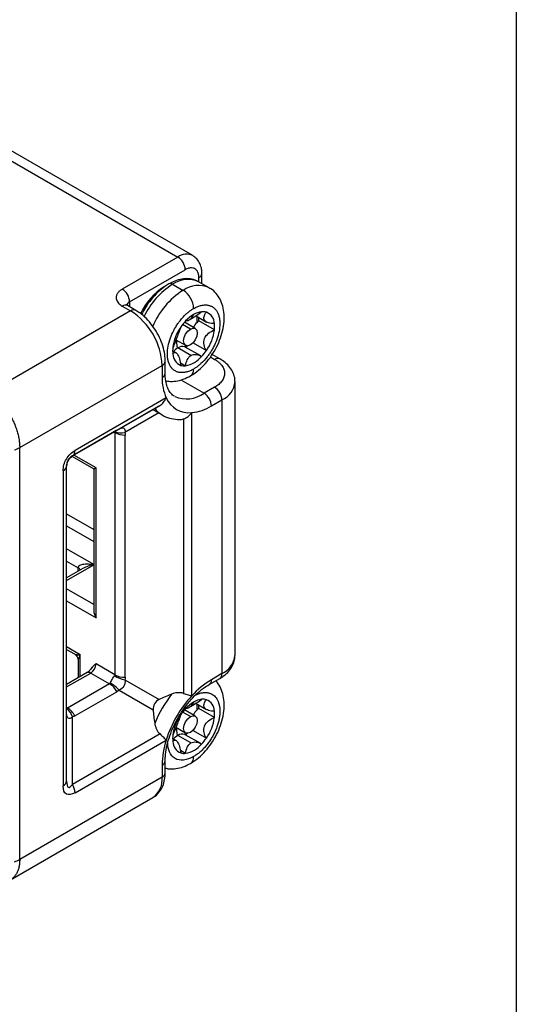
# Model space of a CAD drawing. Header units: millimetres. Extents: x 0 to 559, y 0 to 432.
# Tile 16 of 16: x 525 to 559, y 299 to 365. Entities that reach past the tile are written whole.
import ezdxf

# ---------------------------------------------------------------- set-up
doc = ezdxf.new("R2010")
doc.units = ezdxf.units.MM

msp = doc.modelspace()

# ---------------------------------------------------------------- linework, layer by layer
at = {"color": 7, "linetype": 'Continuous'}
msp.add_line((558.8, 431.8), (558.8, 0), dxfattribs=at)
for p, q in [((517.048, 360.354), (535.998, 349.414)), ((536.998, 349.513), (518.048, 360.453)), ((535.998, 349.414), (532.251, 347.25)), ((532.746, 346.393), (536.493, 348.556)), ((537.412, 347.74), (537.412, 348.025)), ((537.618, 347.621), (537.618, 348.311)), ((535.645, 347.577), (536.352, 347.168)), ((538.102, 347.342), (537.395, 347.75)), ((532.251, 346.107), (532.816, 345.781)), ((533.166, 345.815), (532.601, 346.142)), ((532.746, 346.393), (532.746, 346.058)), ((532.816, 345.781), (523.3, 340.287)), ((537.059, 345.535), (536.882, 345.229)), ((537.221, 345.442), (537.935, 345.03)), ((536.847, 344.556), (536.315, 344.862)), ((537.172, 344.588), (536.438, 345.011)), ((536.519, 345.1), (536.535, 345.091)), ((538.46, 344.494), (537.4, 345.106)), ((535.87, 343.838), (536.522, 343.462)), ((535.882, 343.831), (535.961, 343.267)), ((536.882, 342.78), (535.998, 343.29)), ((537.535, 342.741), (536.498, 343.339)), ((537.018, 343.631), (537.923, 343.109)), ((535.873, 342.954), (535.645, 343.085)), ((538.192, 342.676), (538.473, 342.514)), ((538.823, 342.549), (538.257, 342.875)), ((525.341, 336.566), (534.938, 342.106)), ((534.938, 342.106), (534.938, 341.29)), ((535.143, 341.576), (535.143, 342.392)), ((536.167, 342.286), (536.522, 342.082)), ((536.198, 341.133), (537.766, 340.228)), ((538.473, 340.636), (537.766, 340.228)), ((539.847, 322.55), (539.847, 341.003)), ((535.212, 339.922), (529.069, 336.376)), ((528.903, 336.01), (534.794, 339.41)), ((538.261, 339.371), (538.968, 339.779)), ((538.968, 339.779), (538.968, 321.325)), ((534.331, 339.143), (532.031, 337.815)), ((534.717, 338.904), (532.431, 337.584)), ((534.426, 339.071), (534.946, 338.772)), ((534.905, 338.796), (534.946, 338.772)), ((536.94, 319.838), (536.94, 338.924)), ((536.374, 338.498), (536.374, 319.994)), ((531.892, 337.735), (529.064, 336.102)), ((531.685, 337.615), (531.746, 337.58)), ((531.746, 337.58), (531.746, 321.249)), ((532.453, 321.08), (532.453, 337.411)), ((525.341, 308.804), (525.341, 336.566)), ((528.855, 335.977), (530.336, 335.122)), ((528.903, 336.009), (528.903, 336.01)), ((530.483, 335.206), (528.997, 336.064)), ((528.503, 314.087), (528.503, 335.317)), ((528.269, 334.99), (528.269, 313.76)), ((530.336, 335.122), (530.336, 325.574)), ((530.483, 325.081), (530.483, 335.206)), ((528.503, 332.102), (530.336, 331.044)), ((528.503, 331.286), (530.336, 330.228)), ((530.336, 328.676), (528.503, 329.735)), ((528.503, 328.918), (529.281, 328.469)), ((528.503, 327.612), (530.336, 328.671)), ((529.591, 328.41), (528.503, 327.781)), ((529.281, 328.23), (529.281, 328.469)), ((530.336, 325.982), (528.503, 327.041)), ((528.503, 326.224), (530.483, 325.081)), ((529.422, 322.591), (528.503, 323.121)), ((528.503, 322.952), (529.026, 322.65)), ((529.276, 322.217), (529.276, 321.042)), ((529.422, 321.127), (529.422, 322.591)), ((531.746, 321.249), (530.483, 321.978)), ((529.879, 321.391), (528.503, 320.596)), ((528.503, 320.427), (530.129, 321.366)), ((530.129, 321.366), (531.392, 320.637)), ((538.968, 321.325), (538.261, 320.917)), ((528.503, 320.692), (528.586, 320.644)), ((532.431, 320.907), (534.731, 319.579)), ((538.116, 320.596), (538.823, 321.005)), ((531.392, 320.637), (528.564, 319.004)), ((529.064, 318.476), (531.892, 320.109)), ((532.031, 320.214), (534.331, 318.886)), ((537.059, 319.406), (536.882, 319.1)), ((537.221, 319.313), (537.935, 318.901)), ((528.564, 319.004), (528.503, 319.039)), ((536.847, 318.426), (536.315, 318.733)), ((537.172, 318.458), (536.438, 318.882)), ((536.519, 318.971), (536.535, 318.962)), ((538.46, 318.364), (537.4, 318.977)), ((528.903, 313.856), (528.903, 318.408)), ((535.87, 317.709), (536.522, 317.333)), ((535.882, 317.702), (535.961, 317.138)), ((537.018, 317.502), (537.923, 316.979)), ((534.794, 317.256), (528.903, 313.856)), ((529.069, 313.298), (535.212, 316.845)), ((535.873, 316.824), (535.645, 316.956)), ((536.882, 316.65), (535.998, 317.161)), ((537.535, 316.611), (536.498, 317.21)), ((536.167, 316.157), (536.522, 315.952)), ((535.143, 314.63), (535.143, 315.446)), ((534.938, 315.161), (534.938, 314.344)), ((534.938, 314.344), (525.341, 308.804)), ((524.718, 307.429), (534.316, 312.97))]:
    msp.add_line(p, q)
at = {"flags": 128}
for points in [[(536.847, 343.494), (536.671, 343.433), (536.522, 343.462), (536.422, 343.577), (536.387, 343.759), (536.422, 343.983), (536.522, 344.212), (536.671, 344.414), (536.847, 344.556)], [(536.847, 344.556), (537.023, 344.617), (537.172, 344.588), (537.271, 344.473), (537.306, 344.29), (537.271, 344.067), (537.172, 343.837), (537.023, 343.636), (536.847, 343.494)], [(536.54, 343.452), (536.504, 343.414), (536.453, 343.361)], [(536.847, 317.365), (536.671, 317.304), (536.522, 317.333), (536.422, 317.447), (536.387, 317.63), (536.422, 317.853), (536.522, 318.083), (536.671, 318.284), (536.847, 318.426)], [(536.847, 318.426), (537.023, 318.487), (537.172, 318.458), (537.271, 318.344), (537.306, 318.161), (537.271, 317.938), (537.172, 317.708), (537.023, 317.507), (536.847, 317.365)], [(536.54, 317.323), (536.504, 317.285), (536.453, 317.232)]]:
    msp.add_lwpolyline(points, dxfattribs=at)
for centre, radius, start, end in [((536.578, 348.652), 0.958, 63.7783, 127.27996), ((535.419, 348.507), 1.076, 2.60548, 57.39452), ((536.668, 346.168), 1.741, 65.32762, 125.98284), ((537.283, 348.335), 0.336, 292.73734, 355.96049), ((531.671, 346.344), 1.076, 2.60548, 57.39452), ((537.417, 343.735), 4.359, 122.43208, 154.88537), ((538.44, 343.16), 5.227, 122.33495, 154.74542), ((535.498, 347.372), 0.252, 54.38375, 114.29187), ((537.375, 345.758), 1.742, 65.44136, 125.97249), ((539.184, 342.707), 5.285, 122.40935, 157.72243), ((535.524, 345.874), 1.537, 2.60548, 57.39452), ((532.456, 345.821), 0.352, 65.69288, 125.61758), ((532.909, 346.051), 0.379, 115.55239, 161.72496), ((533.019, 345.514), 0.336, 64.04058, 127.25369), ((530.332, 341.897), 4.61, 2.60548, 57.39452), ((538.3, 343.444), 2.432, 120.68695, 136.99656), ((537.771, 344.361), 1.373, 97.2956, 121.21855), ((535.456, 345.266), 1.85, 351.93114, 4.03104), ((535.358, 345.333), 2.054, 353.6388, 359.95481), ((537.689, 344.918), 0.81, 73.20362, 96.57735), ((537.614, 344.905), 0.847, 1.61954, 68.5818), ((538.772, 342.899), 3.142, 145.12019, 172.46845), ((538.862, 342.887), 3.223, 136.56365, 145.84721), ((538.456, 343.847), 1.645, 135.23942, 150.03805), ((538.222, 344.071), 1.322, 128.48185, 134.98647), ((536.592, 344.711), 1.882, 353.34947, 6.65053), ((535.346, 344.905), 3.142, 325.12019, 352.46845), ((537.526, 343.093), 1.882, 173.34947, 186.65053), ((536.638, 342.218), 1.248, 120.85636, 138.26805), ((536.3, 342.849), 0.534, 73.36694, 124.41503), ((536.331, 343.049), 0.336, 60.01427, 68.5482), ((534.317, 345.422), 3.06, 316.45967, 319.41466), ((536.504, 342.899), 0.847, 181.61954, 248.5818), ((536.187, 343.902), 1.851, 280.41265, 319.58197), ((535.256, 344.918), 3.223, 316.56365, 325.84721), ((538.678, 342.228), 0.352, 65.70736, 125.61632), ((534.808, 342.416), 0.336, 292.73745, 355.95945), ((536.429, 342.886), 0.81, 253.20362, 276.57735), ((538.113, 341.215), 3.176, 178.64241, 204.01171), ((534.792, 341.611), 0.352, 294.37466, 354.3052), ((536.583, 341.8), 0.479, 304.03774, 7.2577), ((537.893, 339.73), 1.076, 2.60548, 57.39452), ((538.376, 341.131), 1.476, 293.6669, 355.30889), ((536.759, 340.606), 1.691, 203.84444, 276.14481), ((536.591, 341.873), 2.022, 246.58892, 305.53907), ((537.186, 339.322), 1.076, 2.60548, 57.39452), ((536.609, 342.082), 3.175, 275.98126, 301.35524), ((535.906, 340.421), 1.909, 219.63736, 238.36549), ((532.183, 338.841), 1.281, 249.37174, 281.20232), ((532.424, 338.854), 1.443, 241.95976, 271.1441), ((524.246, 338.484), 2.208, 289.59888, 299.72986), ((528.668, 336.337), 0.402, 305.69804, 5.62038), ((528.103, 335.357), 0.402, 294.37466, 354.3052), ((529.163, 328.224), 0.272, 18.63611, 64.4117), ((529.715, 322.013), 0.768, 302.60548, 357.39452), ((538.345, 322.699), 1.509, 294.37466, 354.3052), ((529.983, 321.162), 0.251, 54.38242, 114.30712), ((538.625, 321.287), 0.345, 305.01333, 6.29885), ((530.783, 319.213), 1.6, 38.72569, 66.09763), ((532.674, 322.489), 1.6, 233.9066, 261.27333), ((532.424, 322.523), 1.443, 241.95976, 271.1441), ((541.213, 315.954), 5.774, 120.74403, 137.73379), ((537.91, 320.882), 0.352, 305.86716, 5.60563), ((530.629, 319.413), 1.443, 28.85561, 58.04533), ((543.125, 314.271), 9.446, 143.07853, 156.92147), ((542.768, 314.477), 7.919, 137.3951, 162.6049), ((538.3, 317.315), 2.432, 120.68695, 136.99656), ((537.771, 318.232), 1.373, 97.2956, 121.21855), ((537.689, 318.789), 0.81, 73.20362, 96.57735), ((537.614, 318.776), 0.847, 1.61954, 68.5818), ((527.691, 317.996), 1.28, 18.79787, 50.63446), ((527.8, 317.78), 1.443, 28.85561, 58.04533), ((538.862, 316.757), 3.223, 136.56365, 145.84721), ((538.456, 317.718), 1.645, 135.23942, 150.03805), ((535.456, 319.136), 1.85, 351.93114, 4.03104), ((538.222, 317.942), 1.322, 128.48185, 134.98647), ((535.358, 319.204), 2.054, 353.6388, 359.95481), ((536.592, 318.582), 1.882, 353.34947, 6.65053), ((538.772, 316.77), 3.142, 145.12019, 172.46845), ((535.346, 318.776), 3.142, 325.12019, 352.46845), ((540.713, 315.085), 5.775, 162.26591, 179.25356), ((537.526, 316.964), 1.882, 173.34947, 186.65053), ((536.504, 316.77), 0.847, 181.61954, 248.5818), ((536.638, 316.089), 1.248, 120.85636, 138.26805), ((536.3, 316.72), 0.534, 73.36694, 124.41503), ((536.331, 316.919), 0.336, 60.01427, 68.5482), ((534.317, 319.293), 3.06, 316.45967, 319.41466), ((535.256, 318.789), 3.223, 316.56365, 325.84721), ((536.187, 317.773), 1.851, 280.41265, 319.58197), ((534.792, 315.482), 0.353, 294.39856, 354.03138), ((536.429, 316.757), 0.81, 253.20362, 276.57735), ((536.583, 315.671), 0.479, 304.03783, 7.25773), ((528.103, 314.127), 0.402, 294.37466, 354.3052), ((533.468, 314.182), 1.479, 305.01333, 6.29885), ((534.792, 314.665), 0.352, 294.37466, 354.3052), ((527.915, 313.259), 1.154, 1.9565, 31.14373), ((524.246, 310.721), 2.208, 289.59888, 299.72986)]:
    msp.add_arc(centre, radius, start, end)
for centre, major_axis, ratio, start_param, end_param in [((539.817, 342.31), (5.5, 3.176), 0.00007, 2.933085, 3.06876), ((530.836, 335.41), (0.5, 0.289), 0.00007, 2.356154, 3.141552), ((530.836, 325.285), (-0.354, 0.612), 0.577335, 0.785358, 1.570756), ((539.817, 316.181), (7.778, 0), 0.577382, 2.147728, 2.283403), ((539.817, 316.181), (-3.889, 6.736), 0.577335, 0.858149, 0.993824)]:
    msp.add_ellipse(centre, major_axis=major_axis, ratio=ratio, start_param=start_param, end_param=end_param)
for points, knots in [([(537.618, 348.311), (537.614, 348.403), (537.604, 348.632), (537.503, 348.967), (537.303, 349.295), (537.102, 349.439), (537.003, 349.509)], [0, 0, 0, 0, 0.191537, 0.475949, 0.742355, 1, 1, 1, 1]), ([(537.412, 348.025), (537.412, 348.052), (537.411, 348.105), (537.403, 348.18), (537.39, 348.251), (537.372, 348.317), (537.336, 348.415), (537.267, 348.529), (537.148, 348.628), (537.002, 348.682), (536.855, 348.685), (536.723, 348.658), (536.609, 348.618), (536.532, 348.577), (536.493, 348.556)], [0, 0, 0, 0, 0.04827, 0.096148, 0.143909, 0.19183, 0.240185, 0.369984, 0.500048, 0.629847, 0.75991, 0.840095, 0.919696, 1, 1, 1, 1]), ([(537.378, 347.74), (537.306, 347.784), (537.109, 347.904), (536.725, 347.969), (536.263, 347.947), (535.813, 347.821), (535.525, 347.67), (535.395, 347.601)], [0, 0, 0, 0, 0.127283, 0.349615, 0.573722, 0.80704, 1, 1, 1, 1]), ([(532.251, 347.25), (532.226, 347.235), (532.178, 347.206), (532.112, 347.158), (532.053, 347.108), (532, 347.055), (531.949, 346.994), (531.903, 346.923), (531.867, 346.843), (531.845, 346.761), (531.837, 346.664), (531.852, 346.552), (531.903, 346.428), (531.988, 346.31), (532.102, 346.201), (532.201, 346.138), (532.251, 346.107)], [0, 0, 0, 0, 0.048015, 0.09603, 0.144045, 0.19206, 0.240075, 0.305034, 0.369999, 0.434712, 0.500173, 0.600136, 0.700103, 0.80007, 0.900037, 1, 1, 1, 1]), ([(535.395, 347.601), (535.305, 347.546), (535.049, 347.388), (534.642, 347.049), (534.2, 346.568), (533.827, 346.056), (533.64, 345.695), (533.556, 345.533)], [0, 0, 0, 0, 0.12402, 0.354651, 0.584564, 0.813737, 1, 1, 1, 1]), ([(536.852, 341.403), (536.95, 341.464), (537.221, 341.632), (537.638, 341.988), (538.078, 342.482), (538.457, 343.042), (538.764, 343.647), (538.986, 344.279), (539.114, 344.922), (539.132, 345.533), (539.043, 346.087), (538.861, 346.565), (538.585, 346.96), (538.322, 347.223), (538.137, 347.31), (538.093, 347.331)], [0, 0, 0, 0, 0.0498494, 0.1380922, 0.226092, 0.3137966, 0.401549, 0.4899204, 0.5795654, 0.6711982, 0.7535742, 0.8313862, 0.9053262, 0.9772457, 1, 1, 1, 1]), ([(532.601, 346.142), (532.579, 346.156), (532.525, 346.191), (532.52, 346.199), (532.518, 346.204)], [0, 0, 0, 0, 0.406828, 1, 1, 1, 1]), ([(537.059, 341.861), (537.02, 341.84), (536.943, 341.797), (536.828, 341.744), (536.714, 341.7), (536.601, 341.665), (536.49, 341.64), (536.382, 341.624), (536.277, 341.619), (536.174, 341.623), (536.076, 341.636), (535.982, 341.66), (535.893, 341.693), (535.808, 341.736), (535.729, 341.788), (535.655, 341.849), (535.588, 341.918), (535.527, 341.997), (535.472, 342.083), (535.425, 342.177), (535.384, 342.279), (535.35, 342.387), (535.324, 342.502), (535.305, 342.623), (535.294, 342.75), (535.286, 343.001), (535.327, 343.403), (535.478, 343.943), (535.669, 344.378), (535.847, 344.696), (535.991, 344.918), (536.22, 345.228), (536.468, 345.498), (536.726, 345.718), (536.892, 345.842), (537.003, 345.91), (537.059, 345.944)], [0, 0, 0, 0, 0.020849, 0.041697, 0.062546, 0.083394, 0.104243, 0.125091, 0.14594, 0.166788, 0.187637, 0.208485, 0.229334, 0.250182, 0.271031, 0.29188, 0.312728, 0.333577, 0.354425, 0.375274, 0.396122, 0.416971, 0.437819, 0.458668, 0.479516, 0.500365, 0.57822, 0.656075, 0.725581, 0.760426, 0.795265, 0.8267, 0.909616, 0.939744, 0.969872, 1, 1, 1, 1]), ([(537.059, 345.944), (537.097, 345.965), (537.175, 346.008), (537.29, 346.061), (537.404, 346.105), (537.517, 346.14), (537.628, 346.165), (537.736, 346.18), (537.841, 346.186), (537.943, 346.182), (538.042, 346.168), (538.136, 346.145), (538.225, 346.112), (538.31, 346.069), (538.389, 346.017), (538.462, 345.956), (538.53, 345.886), (538.591, 345.808), (538.646, 345.722), (538.693, 345.628), (538.734, 345.526), (538.768, 345.418), (538.794, 345.302), (538.813, 345.181), (538.824, 345.055), (538.831, 344.804), (538.791, 344.402), (538.64, 343.862), (538.449, 343.427), (538.271, 343.109), (538.126, 342.887), (537.898, 342.576), (537.65, 342.307), (537.392, 342.087), (537.226, 341.963), (537.115, 341.895), (537.059, 341.861)], [0, 0, 0, 0, 0.020849, 0.041697, 0.062546, 0.083394, 0.104243, 0.125091, 0.14594, 0.166788, 0.187637, 0.208485, 0.229334, 0.250182, 0.271031, 0.29188, 0.312728, 0.333577, 0.354425, 0.375274, 0.396122, 0.416971, 0.437819, 0.458668, 0.479516, 0.500365, 0.57822, 0.656075, 0.725581, 0.760426, 0.795265, 0.8267, 0.909616, 0.939744, 0.969872, 1, 1, 1, 1]), ([(535.143, 342.392), (535.139, 342.495), (535.13, 342.784), (535.034, 343.278), (534.832, 343.858), (534.547, 344.417), (534.19, 344.931), (533.773, 345.381), (533.421, 345.662), (533.213, 345.787), (533.166, 345.815)], [0, 0, 0, 0, 0.080697, 0.226731, 0.372223, 0.517229, 0.662413, 0.808619, 0.95691, 1, 1, 1, 1]), ([(536.882, 345.229), (536.774, 345.167), (536.691, 345.123), (536.574, 345.08), (536.539, 345.081), (536.522, 345.103)], [0, 0, 0, 0, 0.5, 0.5, 1, 1, 1, 1]), ([(537.596, 345.723), (537.487, 345.628), (537.366, 345.537), (537.117, 345.369), (536.99, 345.292), (536.882, 345.229)], [0, 0, 0, 0, 0.5, 0.5, 1, 1, 1, 1]), ([(538.46, 344.929), (538.319, 344.921), (538.184, 344.936), (537.951, 345.01), (537.855, 345.071), (537.748, 345.222), (537.738, 345.312), (537.787, 345.499), (537.845, 345.596), (537.923, 345.694)], [0, 0, 0, 0, 0.25, 0.25, 0.5, 0.5, 0.75, 0.75, 1, 1, 1, 1]), ([(536.195, 344.696), (536.181, 344.636), (536.152, 344.555), (536.07, 344.35), (536.017, 344.225), (535.911, 343.951), (535.857, 343.803), (535.756, 343.536), (535.707, 343.414), (535.657, 343.311)], [0, 0, 0, 0, 0.25, 0.25, 0.5, 0.5, 0.75, 0.75, 1, 1, 1, 1]), ([(537.923, 343.109), (537.845, 343.222), (537.788, 343.353), (537.738, 343.633), (537.747, 343.783), (537.853, 344.058), (537.95, 344.181), (538.183, 344.373), (538.319, 344.444), (538.46, 344.494)], [0, 0, 0, 0, 0.25, 0.25, 0.5, 0.5, 0.75, 0.75, 1, 1, 1, 1]), ([(535.657, 342.875), (535.707, 342.937), (535.756, 342.972), (535.857, 342.974), (535.91, 342.938), (536.016, 342.787), (536.069, 342.672), (536.151, 342.409), (536.181, 342.262), (536.195, 342.111)], [0, 0, 0, 0, 0.25, 0.25, 0.5, 0.5, 0.75, 0.75, 1, 1, 1, 1]), ([(536.522, 342.082), (536.539, 342.23), (536.574, 342.371), (536.691, 342.615), (536.774, 342.717), (536.882, 342.78)], [0, 0, 0, 0, 0.5, 0.5, 1, 1, 1, 1]), ([(536.882, 342.78), (536.99, 342.842), (537.116, 342.861), (537.365, 342.828), (537.487, 342.777), (537.596, 342.702)], [0, 0, 0, 0, 0.5, 0.5, 1, 1, 1, 1]), ([(539.831, 341.011), (539.835, 341.066), (539.849, 341.265), (539.739, 341.6), (539.518, 341.98), (539.209, 342.301), (538.948, 342.469), (538.823, 342.549)], [0, 0, 0, 0, 0.0868358, 0.3166307, 0.5446804, 0.7819745, 1, 1, 1, 1]), ([(538.473, 342.514), (538.507, 342.494), (538.573, 342.454), (538.665, 342.389), (538.75, 342.322), (538.828, 342.251), (538.897, 342.178), (538.972, 342.087), (539.044, 341.976), (539.103, 341.845), (539.14, 341.711), (539.15, 341.575), (539.139, 341.439), (539.092, 341.261), (538.976, 341.051), (538.796, 340.861), (538.639, 340.74), (538.543, 340.678), (538.493, 340.648), (538.473, 340.636)], [0, 0, 0, 0, 0.040012, 0.080024, 0.120037, 0.160049, 0.200061, 0.240073, 0.305051, 0.370035, 0.435102, 0.500161, 0.56547, 0.630127, 0.760073, 0.879924, 0.939674, 0.976991, 1, 1, 1, 1]), ([(535.78, 340.023), (535.779, 340.023), (535.676, 340.061), (535.54, 340.202), (535.347, 340.477), (535.214, 340.847), (535.15, 341.226), (535.144, 341.491), (535.143, 341.576)], [0, 0, 0, 0, 0.003612, 0.263075, 0.476421, 0.680477, 0.89787, 1, 1, 1, 1]), ([(535.19, 341.077), (535.257, 341.061), (535.478, 341.007), (535.879, 341.039), (536.372, 341.155), (536.69, 341.319), (536.852, 341.403)], [0, 0, 0, 0, 0.119838, 0.402014, 0.695466, 1, 1, 1, 1]), ([(523.3, 340.287), (523.341, 340.261), (523.421, 340.209), (523.54, 340.122), (523.654, 340.03), (523.764, 339.935), (523.869, 339.837), (523.969, 339.736), (524.064, 339.634), (524.154, 339.532), (524.239, 339.429), (524.318, 339.327), (524.393, 339.226), (524.463, 339.127), (524.527, 339.031), (524.588, 338.936), (524.643, 338.845), (524.695, 338.757), (524.785, 338.597), (524.905, 338.359), (525.041, 338.042), (525.151, 337.727), (525.237, 337.419), (525.297, 337.12), (525.334, 336.834), (525.338, 336.655), (525.341, 336.566)], [0, 0, 0, 0, 0.0382697, 0.0754338, 0.1114924, 0.1464455, 0.1802929, 0.2130348, 0.244671, 0.2752016, 0.3046266, 0.3329458, 0.3601595, 0.3862674, 0.4112696, 0.4351662, 0.4579571, 0.4796423, 0.5002218, 0.5749802, 0.6486165, 0.7211316, 0.7925265, 0.8628022, 0.9319596, 1, 1, 1, 1]), ([(534.794, 339.41), (534.884, 339.462), (534.964, 339.535), (535.105, 339.711), (535.165, 339.814), (535.212, 339.922)], [0, 0, 0, 0, 0.5, 0.5, 1, 1, 1, 1]), ([(534.794, 339.41), (534.691, 339.351), (534.612, 339.306), (534.496, 339.238), (534.458, 339.216), (534.436, 339.204)], [0, 0, 0, 0, 0.5, 0.5, 1, 1, 1, 1]), ([(534.331, 339.143), (534.331, 339.138), (534.331, 339.129), (534.396, 339.09), (534.426, 339.072)], [0, 0, 0, 0, 0.519788, 1, 1, 1, 1]), ([(534.894, 338.807), (534.903, 338.8), (535.058, 338.679), (535.42, 338.543), (535.784, 338.485), (535.964, 338.456)], [0, 0, 0, 0, 0.0290766, 0.5214194, 1, 1, 1, 1]), ([(536.374, 338.498), (536.486, 338.537), (536.591, 338.596), (536.783, 338.742), (536.869, 338.83), (536.94, 338.924)], [0, 0, 0, 0, 0.5, 0.5, 1, 1, 1, 1]), ([(532.031, 337.815), (532.105, 337.858), (532.168, 337.885), (532.279, 337.907), (532.326, 337.903), (532.433, 337.84), (532.462, 337.732), (532.431, 337.584)], [0, 0, 0, 0, 0.25, 0.25, 0.5, 0.5, 1, 1, 1, 1]), ([(535.964, 338.455), (536.056, 338.452), (536.197, 338.446), (536.329, 338.485), (536.374, 338.498)], [0, 0, 0, 0, 0.656358, 1, 1, 1, 1]), ([(528.269, 334.99), (528.269, 335.27), (528.343, 335.548), (528.623, 336.032), (528.826, 336.236), (529.069, 336.376)], [0, 0, 0, 0, 0.5, 0.5, 1, 1, 1, 1]), ([(528.503, 335.316), (528.503, 335.383), (528.511, 335.452), (528.547, 335.587), (528.574, 335.655), (528.682, 335.841), (528.79, 335.944), (528.903, 336.009)], [0, 0, 0, 0, 0.25, 0.25, 0.5, 0.5, 1, 1, 1, 1]), ([(529.281, 328.469), (529.282, 328.482), (529.284, 328.508), (529.299, 328.543), (529.322, 328.577), (529.37, 328.62), (529.458, 328.666), (529.593, 328.702), (529.761, 328.722), (529.936, 328.723), (530.133, 328.708), (530.264, 328.686), (530.341, 328.673)], [0, 0, 0, 0, 0.0356128, 0.0726625, 0.1122363, 0.1552304, 0.2580253, 0.3852781, 0.5204582, 0.6859324, 0.8150367, 1, 1, 1, 1]), ([(530.341, 328.673), (530.21, 328.644), (529.953, 328.587), (529.71, 328.468), (529.591, 328.41)], [0, 0, 0, 0, 0.5111834, 1, 1, 1, 1]), ([(529.026, 322.65), (529.061, 322.626), (529.134, 322.576), (529.214, 322.469), (529.267, 322.345), (529.273, 322.257), (529.276, 322.214)], [0, 0, 0, 0, 0.245243, 0.499511, 0.754034, 1, 1, 1, 1]), ([(529.026, 322.65), (529.026, 322.65), (529.043, 322.641), (529.09, 322.622), (529.176, 322.605), (529.288, 322.593), (529.372, 322.591), (529.422, 322.591)], [0, 0, 0, 0, 0.0000857, 0.2199713, 0.4891337, 0.6991363, 1, 1, 1, 1]), ([(529.422, 322.591), (529.384, 322.519), (529.31, 322.378), (529.267, 322.254), (529.276, 322.217), (529.276, 322.217)], [0, 0, 0, 0, 0.5097465, 0.9972848, 1, 1, 1, 1]), ([(530.483, 321.978), (530.482, 321.978), (530.412, 321.937), (530.296, 321.883), (530.227, 321.766), (530.204, 321.725)], [0, 0, 0, 0, 0.006911, 0.654662, 1, 1, 1, 1]), ([(538.823, 321.005), (538.91, 321.059), (539.141, 321.202), (539.446, 321.485), (539.695, 321.858), (539.834, 322.219), (539.831, 322.451), (539.83, 322.542)], [0, 0, 0, 0, 0.150193, 0.398293, 0.631916, 0.854983, 1, 1, 1, 1]), ([(530.191, 321.733), (530.166, 321.691), (530.106, 321.589), (529.993, 321.471), (529.914, 321.411), (529.883, 321.393), (529.879, 321.391)], [0, 0, 0, 0, 0.267906, 0.64598, 0.958454, 1, 1, 1, 1]), ([(531.431, 320.676), (531.452, 320.713), (531.474, 320.756), (531.52, 320.847), (531.546, 320.894), (531.599, 320.987), (531.628, 321.033), (531.683, 321.119), (531.71, 321.158), (531.731, 321.196)], [0, 0, 0, 0, 0.25, 0.25, 0.5, 0.5, 0.75, 0.75, 1, 1, 1, 1]), ([(532.431, 320.907), (532.447, 320.832), (532.447, 320.758), (532.422, 320.616), (532.397, 320.547), (532.289, 320.362), (532.174, 320.262), (532.031, 320.214)], [0, 0, 0, 0, 0.25, 0.25, 0.5, 0.5, 1, 1, 1, 1]), ([(536.852, 315.274), (536.95, 315.334), (537.221, 315.502), (537.638, 315.859), (538.078, 316.353), (538.457, 316.913), (538.764, 317.518), (538.986, 318.15), (539.114, 318.792), (539.132, 319.403), (539.045, 319.959), (538.854, 320.428), (538.683, 320.728), (538.556, 320.84), (538.549, 320.846)], [0, 0, 0, 0, 0.05479, 0.151779, 0.248501, 0.344899, 0.441349, 0.538479, 0.637009, 0.737724, 0.828265, 0.91379, 0.995058, 1, 1, 1, 1]), ([(535.143, 315.446), (535.145, 315.542), (535.151, 315.822), (535.223, 316.333), (535.388, 316.972), (535.634, 317.627), (535.953, 318.274), (536.336, 318.89), (536.769, 319.454), (537.236, 319.945), (537.693, 320.332), (537.984, 320.514), (538.116, 320.596)], [0, 0, 0, 0, 0.054928, 0.160756, 0.267307, 0.374538, 0.482253, 0.590182, 0.697998, 0.805342, 0.911926, 1, 1, 1, 1]), ([(536.374, 319.994), (536.246, 320.038), (536.105, 320.048), (535.833, 320.025), (535.7, 319.992), (535.574, 319.945)], [0, 0, 0, 0, 0.5, 0.5, 1, 1, 1, 1]), ([(536.374, 319.994), (536.486, 319.954), (536.591, 319.922), (536.783, 319.87), (536.869, 319.85), (536.94, 319.838)], [0, 0, 0, 0, 0.5, 0.5, 1, 1, 1, 1]), ([(537.059, 319.814), (537.097, 319.835), (537.173, 319.878), (537.286, 319.93), (537.398, 319.974), (537.509, 320.008), (537.618, 320.034), (537.725, 320.05), (537.829, 320.057), (537.93, 320.054), (538.027, 320.042), (538.142, 320.015), (538.27, 319.965), (538.404, 319.881), (538.522, 319.772), (538.628, 319.628), (538.774, 319.342), (538.84, 318.961), (538.818, 318.542), (538.78, 318.277), (538.716, 318.004), (538.628, 317.728), (538.517, 317.452), (538.385, 317.182), (538.234, 316.92), (538.066, 316.67), (537.883, 316.436), (537.687, 316.222), (537.483, 316.031), (537.273, 315.864), (537.13, 315.776), (537.059, 315.732)], [0, 0, 0, 0, 0.0205, 0.041, 0.061501, 0.082001, 0.102501, 0.123001, 0.143501, 0.164002, 0.184502, 0.205002, 0.239807, 0.274616, 0.309464, 0.344306, 0.386315, 0.499777, 0.538254, 0.576732, 0.615211, 0.65369, 0.692169, 0.730649, 0.769129, 0.807608, 0.846088, 0.884567, 0.923045, 0.961523, 1, 1, 1, 1]), ([(534.731, 319.579), (534.607, 319.517), (534.497, 319.421), (534.352, 319.17), (534.323, 319.025), (534.331, 318.886)], [0, 0, 0, 0, 0.5, 0.5, 1, 1, 1, 1]), ([(537.596, 319.594), (537.487, 319.499), (537.366, 319.408), (537.117, 319.239), (536.99, 319.162), (536.882, 319.1)], [0, 0, 0, 0, 0.5, 0.5, 1, 1, 1, 1]), ([(538.46, 318.8), (538.319, 318.792), (538.184, 318.807), (537.951, 318.881), (537.855, 318.941), (537.748, 319.092), (537.738, 319.183), (537.787, 319.369), (537.845, 319.467), (537.923, 319.565)], [0, 0, 0, 0, 0.25, 0.25, 0.5, 0.5, 0.75, 0.75, 1, 1, 1, 1]), ([(536.882, 319.1), (536.774, 319.038), (536.691, 318.994), (536.574, 318.951), (536.539, 318.951), (536.522, 318.973)], [0, 0, 0, 0, 0.5, 0.5, 1, 1, 1, 1]), ([(528.903, 318.408), (528.845, 318.357), (528.79, 318.325), (528.69, 318.296), (528.646, 318.3), (528.538, 318.362), (528.503, 318.474), (528.503, 318.639)], [0, 0, 0, 0, 0.25, 0.25, 0.5, 0.5, 1, 1, 1, 1]), ([(536.195, 318.567), (536.181, 318.506), (536.152, 318.426), (536.07, 318.221), (536.017, 318.096), (535.911, 317.822), (535.857, 317.674), (535.756, 317.406), (535.707, 317.284), (535.657, 317.182)], [0, 0, 0, 0, 0.25, 0.25, 0.5, 0.5, 0.75, 0.75, 1, 1, 1, 1]), ([(537.923, 316.979), (537.845, 317.093), (537.788, 317.223), (537.738, 317.504), (537.747, 317.654), (537.853, 317.928), (537.95, 318.052), (538.183, 318.243), (538.319, 318.315), (538.46, 318.364)], [0, 0, 0, 0, 0.25, 0.25, 0.5, 0.5, 0.75, 0.75, 1, 1, 1, 1]), ([(534.436, 317.974), (534.458, 317.841), (534.495, 317.712), (534.612, 317.461), (534.691, 317.345), (534.794, 317.256)], [0, 0, 0, 0, 0.5, 0.5, 1, 1, 1, 1]), ([(534.794, 317.256), (534.884, 317.179), (534.964, 317.104), (535.105, 316.964), (535.165, 316.899), (535.212, 316.845)], [0, 0, 0, 0, 0.5, 0.5, 1, 1, 1, 1]), ([(535.657, 316.746), (535.707, 316.807), (535.756, 316.842), (535.857, 316.844), (535.91, 316.809), (536.016, 316.658), (536.069, 316.543), (536.151, 316.28), (536.181, 316.133), (536.195, 315.981)], [0, 0, 0, 0, 0.25, 0.25, 0.5, 0.5, 0.75, 0.75, 1, 1, 1, 1]), ([(536.882, 316.65), (536.99, 316.713), (537.116, 316.732), (537.365, 316.698), (537.487, 316.648), (537.596, 316.573)], [0, 0, 0, 0, 0.5, 0.5, 1, 1, 1, 1]), ([(537.059, 315.732), (536.827, 315.629), (536.364, 315.422), (535.781, 315.559), (535.389, 315.967), (535.337, 316.427), (535.313, 316.636)], [0, 0, 0, 0, 0.260825, 0.52165, 0.782475, 1, 1, 1, 1]), ([(536.522, 315.952), (536.539, 316.101), (536.574, 316.241), (536.691, 316.486), (536.774, 316.588), (536.882, 316.65)], [0, 0, 0, 0, 0.5, 0.5, 1, 1, 1, 1]), ([(535.143, 314.958), (535.225, 314.938), (535.462, 314.879), (535.878, 314.909), (536.372, 315.026), (536.69, 315.19), (536.852, 315.274)], [0, 0, 0, 0, 0.14445, 0.418736, 0.703981, 1, 1, 1, 1]), ([(528.503, 314.087), (528.503, 313.853), (528.54, 313.708), (528.68, 313.627), (528.782, 313.692), (528.903, 313.856)], [0, 0, 0, 0, 0.5, 0.5, 1, 1, 1, 1]), ([(534.302, 312.981), (534.356, 313.007), (534.54, 313.096), (534.779, 313.362), (534.998, 313.744), (535.121, 314.172), (535.136, 314.482), (535.143, 314.63)], [0, 0, 0, 0, 0.094235, 0.32218, 0.548399, 0.783787, 1, 1, 1, 1]), ([(529.069, 313.298), (528.826, 313.158), (528.623, 313.127), (528.343, 313.288), (528.269, 313.48), (528.269, 313.76)], [0, 0, 0, 0, 0.5, 0.5, 1, 1, 1, 1]), ([(525.341, 308.804), (525.34, 308.757), (525.339, 308.664), (525.328, 308.529), (525.311, 308.398), (525.287, 308.272), (525.255, 308.151), (525.217, 308.036), (525.171, 307.927), (525.118, 307.826), (525.057, 307.731), (524.989, 307.645), (524.914, 307.568), (524.833, 307.5), (524.773, 307.463), (524.743, 307.444)], [0, 0, 0, 0, 0.073022, 0.146693, 0.221013, 0.295983, 0.371602, 0.447873, 0.524793, 0.602365, 0.680588, 0.759463, 0.83899, 0.919169, 1, 1, 1, 1])]:
    msp.add_open_spline(points, degree=3, knots=knots)
for points in [[(531.746, 337.58), (531.746, 337.6), (531.741, 337.62), (531.731, 337.642)], [(531.892, 337.735), (531.942, 337.764), (531.989, 337.791), (532.031, 337.815)], [(532.431, 337.584), (532.446, 337.527), (532.453, 337.469), (532.453, 337.411)], [(528.903, 336.01), (528.751, 335.922), (528.631, 335.784), (528.564, 335.623)], [(528.903, 336.009), (528.96, 336.042), (529.013, 336.073), (529.064, 336.102)], [(528.564, 335.623), (528.524, 335.526), (528.503, 335.422), (528.503, 335.317)], [(531.392, 320.637), (531.409, 320.647), (531.422, 320.66), (531.431, 320.676)], [(531.731, 321.196), (531.741, 321.212), (531.746, 321.23), (531.746, 321.249)], [(532.453, 321.08), (532.453, 321.022), (532.446, 320.964), (532.431, 320.907)], [(532.031, 320.214), (531.989, 320.173), (531.942, 320.138), (531.892, 320.109)], [(529.064, 318.476), (529.013, 318.447), (528.96, 318.425), (528.903, 318.408)]]:
    msp.add_open_spline(points, degree=3)

doc.saveas('drawing.dxf')
